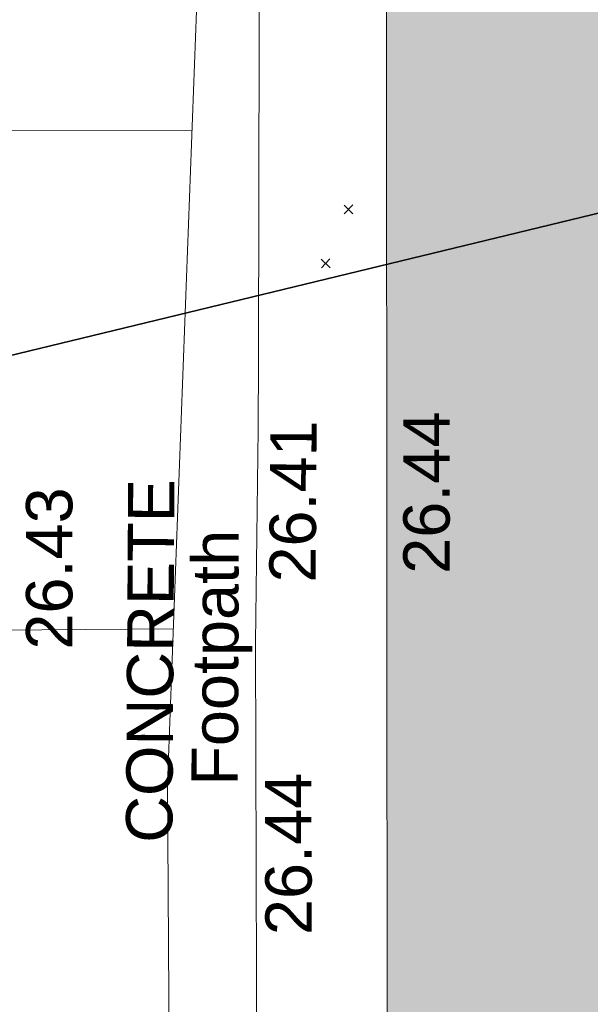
# Model space of a CAD drawing. Header units: millimetres. Extents: x -287732 to 520720, y -103372 to 287754.
# Tile 230 of 256: x 1000 to 5617, y 33098 to 41053. Entities that reach past the tile are written whole.
import ezdxf

# ---------------------------------------------------------------- set-up
doc = ezdxf.new("R2010")
doc.units = ezdxf.units.MM
doc.linetypes.add('IMPORT-HIDDEN2 _3_', pattern=[4762.5, 3175, -1587.5])
doc.linetypes.add('IMPORT-UG_ELEC_STREET LIGHTING_QLB2 _2_', pattern=[2700, 1500, -300.0000000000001, 0, -250, 150, -300.0000000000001, 0, -200])
for name, color, linetype, lineweight, true_color in [('00_UAV_BUILDING_OUTLINE', 5, 'Continuous', 9, 0x0000ff), ('00_UAV_FOOTPATH', 7, 'Continuous', 9, 0xa50000), ('12333-PUM-2D-U-0001-C01 - Rev2_REVIT IMPORT_dwg', 7, 'Continuous', 9, 0x767676), ('A_RHA_Line', 7, 'Continuous', 9, 0x00a600), ('PUM-CHAMBER EXTENTS', 6, 'IMPORT-HIDDEN2 _3_', 9, 0xff00ff), ('PUM-GPR-REBAR', 30, 'Continuous', 9, 0xff7f00)]:
    doc.layers.add(name, color=color, linetype=linetype, lineweight=lineweight, true_color=true_color)
for name, color, linetype, lineweight in [('00_UAV_SURVEY_TEXT', 7, 'Continuous', 9), ('A_RHA_Detail', 7, 'Continuous', 9), ('A_RHA_Text', 7, 'Continuous', 9), ('GEN-TEXT', 7, 'Continuous', 9)]:
    doc.layers.add(name, color=color, linetype=linetype, lineweight=lineweight)
doc.styles.add('Swis721 Lt BT_2', font='swissl.ttf', dxfattribs={"height": 375})

# ---------------------------------------------------------------- blocks, each defined once
blk = doc.blocks.new('12333-PUM-2D-U-0001-C01 - Rev2_REVIT IMPORT_dwg_MGS62954_T2_Galway_ITM_3d_Rev1-2077680-Site Location Plan Proposed')
at = {"layer": '00_UAV_FOOTPATH', "color": 254, "true_color": 0xcccccc, "flags": 128}
blk.add_lwpolyline([(533912743.0821864, 725601474.3582332), (533909811.0821863, 725601532.3582335), (533907744.9682671, 725601567.8430152), (533905677.0821864, 725601603.3582332), (533905647.3213692, 725598671.9177301), (533905637.0821863, 725597663.3582331), (533905559.9370086, 725593672.8485802), (533905549.0821863, 725593111.3582331), (533905496.0821863, 725591387.3582332), (533905455.9191456, 725588674.2305524), (533905381.9111588, 725583674.7804447), (533905373.0821864, 725583078.3582332), (533905292.5981604, 725578675.5991973), (533905268.2809445, 725577345.3620304), (533905213.6296643, 725573676.2337424), (533905152.102079, 725569545.450305)], dxfattribs=at)
at = {"layer": '00_UAV_BUILDING_OUTLINE', "color": 251, "true_color": 0x666666, "insert": (533906701.4245785, 725591921.5095732), "char_height": 375, "width": 1495.902363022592, "attachment_point": 1, "rotation": 89.03400229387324, "line_spacing_factor": 1.005061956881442, "style": 'Swis721 Lt BT_2'}
blk.add_mtext('26.44', dxfattribs=at)
at = {"layer": '00_UAV_FOOTPATH', "color": 251, "true_color": 0x666666, "char_height": 375, "attachment_point": 1, "line_spacing_factor": 1.005061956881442, "style": 'Swis721 Lt BT_2'}
for s, insert, width, rotation in [('26.41', (533905615.6325108, 725591871.0373119), 1495.902363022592, 88.60607540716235), ('26.43', (533903638.9398916, 725591362.4507294), 1495.902363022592, 88.99621133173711), ('Footpath', (533904957.6053433, 725590240.3465338), 2436.183848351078, 88.78037561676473), ('26.44', (533905535.0086802, 725589021.8970673), 1495.902363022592, 89.15189960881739)]:
    blk.add_mtext(s, dxfattribs=dict(at, insert=insert, width=width, rotation=rotation))
at = {"layer": '00_UAV_SURVEY_TEXT', "color": 251, "true_color": 0x666666, "insert": (533904419.6176868, 725589788.8951387), "char_height": 375, "width": 3286.236302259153, "attachment_point": 1, "rotation": 88.6432042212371, "line_spacing_factor": 1.005061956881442, "style": 'Swis721 Lt BT_2'}
blk.add_mtext('CONCRETE', dxfattribs=at)
blk = doc.blocks.new('12333-PUM-2D-U-0001-C01 - Rev2_REVIT IMPORT_dwg-1620468-Site Location Plan Proposed')
at = {"layer": 'PUM-CHAMBER EXTENTS', "true_color": 0xffd4aa}
h = blk.add_hatch(dxfattribs=at)
h.set_pattern_fill('FP_15', color=41, style=0, pattern_type=2)
h.set_pattern_definition([(0, (-533641079.65, -725615854.3560001), (0, 4000), []), (90, (-533641079.65, -725615854.3560001), (-8000, 4.898587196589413e-13), [])])
h.paths.add_polyline_path([(260865.3501528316, -44518.35617865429), (263506.350152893, -41517.35617860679), (263685.3501528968, -25598.35617861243), (264300.3501528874, -14402.35617861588), (262073.3934038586, -13951.56663411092), (262068.9501528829, -14155.95617870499), (260506.850152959, -14155.95617869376), (260515.9208416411, -13636.29677213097), (258772.3501528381, -13283.3561786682), (258670.4501975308, -17982.77958357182), (258705.6273013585, -17930.13332725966), (258914.1292635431, -17799.69233468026), (259118.8501528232, -17758.97081790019), (259354.4823357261, -17811.47103625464), (259532.0730042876, -17930.13332725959), (259662.5139968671, -18138.6352894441), (259703.2355136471, -18343.35617872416), (259646.3031607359, -18585.62151974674), (259532.0730042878, -18756.57903018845), (259342.4847485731, -18883.25785263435), (259118.850152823, -18927.74153954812), (258883.2179699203, -18875.24132119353), (258705.6273013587, -18756.57903018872), (258655.3045717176, -18681.26574300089), (258128.350152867, -42983.35617862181), (259933.4445662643, -43995.71274590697)])
h.paths.add_polyline_path([(258258.9501529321, -38844.75617862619), (258266.9306086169, -38387.5561786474), (258563.7501528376, -38387.55617866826), (258555.7696971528, -38844.75617864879)])
h.paths.add_polyline_path([(261852.3501529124, -20608.62106352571), (261633.0967024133, -20559.77012183), (261467.850315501, -20449.3560161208), (261346.4762427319, -20255.34697165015), (261308.5852680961, -20064.85617870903), (261361.5602678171, -19839.43063920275), (261467.850315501, -19680.35634129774), (261661.8593599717, -19558.98226852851), (261852.3501529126, -19521.09129389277), (262071.6036034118, -19569.94223558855), (262236.8499903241, -19680.35634129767), (262358.2240630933, -19874.36538576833), (262396.115037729, -20064.85617870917), (262343.1400380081, -20290.28171821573), (262236.8499903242, -20449.3560161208), (262060.4399654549, -20567.22942623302), (262026.8654006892, -20573.90782240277)])
at = {"layer": 'GEN-TEXT', "color": 253, "true_color": 0xaaaaaa}
for p, q in [((265193.9948138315, -21016.71151770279), (265264.7054919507, -20946.00083958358)), ((265264.7054919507, -21016.71151770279), (265193.9948138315, -20946.00083958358)), ((265001.9948137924, -21449.71151778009), (265072.7054919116, -21379.00083966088)), ((265072.7054919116, -21449.71151778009), (265001.9948137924, -21379.00083966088))]:
    blk.add_line(p, q, dxfattribs=at)
at = {"layer": 'PUM-GPR-REBAR', "color": 41, "true_color": 0xffd4aa, "flags": 128}
blk.add_lwpolyline([(262073.3934038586, -13951.56663411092), (264300.3501528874, -14402.35617861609), (263685.3501528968, -25598.35617861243), (263506.350152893, -41517.35617860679), (260865.3501528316, -44518.35617865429)], dxfattribs=at)
blk.add_blockref('12333-PUM-2D-U-0001-C01 - Rev2_REVIT IMPORT_dwg_MGS62954_T2_Galway_ITM_3d_Rev1-2077680-Site Location Plan Proposed', (-533641079.6498471, -725615854.3561786))

msp = doc.modelspace()

# ---------------------------------------------------------------- hatches: boundary and pattern name
at = {"layer": 'A_RHA_Detail', "true_color": 0xc0c0c0}
h = msp.add_hatch(color=9, dxfattribs=at)
h.paths.add_polyline_path([(-80880.60083809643, -68502.79057078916), (-80400.865924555, -68483.41509113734), (-80400.865924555, -62984.64684185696), (-24474.85765177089, -63009.32043784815), (-24456.14471271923, -50840.30023858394), (-36622.55041039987, -50831.65104353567), (-36622.55041039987, -44228.57792613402), (-50959.0526582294, -44218.38599194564), (-50959.0526582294, -42573.78171514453), (-54563.9325804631, -42571.21897729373), (-54565.69773352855, -45054.17447474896), (-92408.82109321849, -45027.27149621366), (-92411.78875845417, -49201.74309222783), (-100061.9988811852, -49201.74309222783), (-100052.2214449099, -64852.82557838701), (-86120.90825229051, -64852.82557838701), (-86092.1662649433, -62957.90041523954), (-84861.10047608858, -62957.90041523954), (-84854.79052929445, -68240.109737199), (-80870.60226892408, -68240.10973722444)])
h.paths.add_polyline_path([(-137238.9269902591, -68461.9384092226), (-132719.7426408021, -68433.0633692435), (-132847.0731201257, -62850.04282283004), (-130454.6837966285, -62916.63108078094), (-130498.2830220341, -61355.85393642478), (-117581.136331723, -61423.42893438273), (-117492.3908565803, -49183.91309190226), (-125136.5200282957, -49178.47881952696), (-125133.572703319, -45032.61887136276), (-163007.1824077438, -45005.6942194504), (-163007.1824076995, -44090.2963411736), (-163123.8521269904, -44090.21339942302), (-163122.6389897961, -42383.75184302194), (-166563.8543419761, -42383.75184298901), (-166565.034908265, -44044.39824208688), (-193158.4656786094, -44025.49275805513), (-193195.152889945, -62863.65652504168), (-137269.7106414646, -62916.63108078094), (-137254.3708868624, -65679.90523788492)])
h.paths.add_polyline_path([(120310.9497607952, -32334.28230164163), (120312.4652266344, -31610.73011961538), (133451.2244789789, -31638.24899384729), (133469.2230092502, -19717.98315780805), (121295.7536929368, -19692.48606430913), (121319.8434528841, -8190.941560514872), (112277.0825930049, -8172.001674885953), (112263.1770823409, -14811.1234547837), (78285.85310969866, -14739.95861438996), (78292.82277619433, -8167.077575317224), (75241.99098605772, -8160.673431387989), (69355.76844233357, -8152.931592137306), (69353.6659720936, -9156.74635762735), (68372.60878945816, -9154.691552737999), (68372.60878945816, -13705.52853215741), (69333.7233474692, -13707.54156770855), (69325.07112547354, -16249.53369228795), (66623.4489111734, -16249.53369228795), (66619.79243935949, -17995.29925530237), (65989.07757494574, -17995.2992552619), (65985.44262772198, -19730.78799483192), (57152.23993377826, -19712.28702421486), (57127.42535098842, -31559.89463417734), (70277.87165424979, -31587.43801817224), (70277.87165431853, -32271.7414715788), (78263.96947909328, -32285.12944888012), (78266.62661740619, -31019.79372153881), (112335.8856506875, -31091.15111860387), (112335.8856506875, -32317.57330553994), (119781.4233959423, -32333.17321913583)])
h.paths.add_polyline_path([(7503.717409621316, -1791.439263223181), (15482.43097392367, -674.0213231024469), (15484.0826588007, 148.1327206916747), (56188.28042539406, 205.5276654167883), (56155.84326007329, 14338.3166313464), (18016.62665935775, 14236.48149539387), (17967.9025208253, 34313.18372071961), (21727.10644863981, 34324.0692624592), (21708.90974962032, 40608.10218321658), (18009.66447159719, 40608.10218321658), (17995.54603706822, 45483.75063442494), (9770.084204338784, 45420.6329473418), (3966.213879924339, 45446.76585222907), (3984.771235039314, 14176.56786832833), (1023.062455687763, 14176.56786837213), (-276.5134647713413, 14190.52623461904), (-231.6790044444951, 5968.135265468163), (-226.4491536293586, 193.7444677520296), (553.0869992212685, 183.4716499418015), (7477.609307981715, 143.2867586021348), (7488.638446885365, -674.0213231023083)])
h.paths.add_polyline_path([(77755.59663317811, 53.47451145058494), (77729.51881611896, 1699.844979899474), (94464.47132486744, 1659.976083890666), (94606.37913471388, 17991.390236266), (88810.4190114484, 18015.03260816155), (88799.89418497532, 14436.74271609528), (69413.88950349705, 14457.8773889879), (69377.35724448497, 99.62816357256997), (75241.99098605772, 67.32134432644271)])
h.paths.add_polyline_path([(61252.12079701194, 46453.95617366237), (105774.7348988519, 46472.68783506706), (105768.2642198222, 61852.61234306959), (92285.13876309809, 61852.61234306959), (92308.59670399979, 65784.30757140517), (96107.4668000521, 65767.60445243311), (96059.68081117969, 75209.20847378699), (101084.8427276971, 75071.88872764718), (104988.0046543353, 74765.36560406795), (108403.6894220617, 74363.8408943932), (112009.2703903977, 73787.25420861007), (115645.3524815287, 73049.69667206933), (116890.8108051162, 72761.69136252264), (120208.9929833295, 71893.18353872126), (120865.241739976, 71703.68484519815), (124135.6329506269, 70669.67317906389), (127435.6253142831, 69480.50055823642), (127820.4368670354, 69394.93141813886), (128274.3081769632, 69331.69585753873), (128731.8791144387, 69306.66104516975), (129189.9401488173, 69320.00258290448), (129645.2782985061, 69371.62688826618), (130094.6997111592, 69461.17185603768), (130535.0520071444, 69588.00939074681), (130963.246434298, 69751.24981927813), (131376.2795165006, 69949.74812590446), (131771.2541232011, 70182.11198903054), (132162.5575600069, 70460.5404660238), (132496.0921583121, 70741.69081113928), (132820.871367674, 71064.98072578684), (133117.4593294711, 71414.31364272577), (133383.77568926, 71787.23923950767), (133616.5473239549, 72178.5372844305), (133817.1647262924, 72590.54524898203), (133982.6025969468, 73017.89547513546), (134111.7005086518, 73457.59040801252), (134203.5529320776, 73906.54590458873), (134257.5155883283, 74361.61286216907), (134272.5462649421, 74819.5993153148), (134250.5259875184, 75277.29281745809), (134189.6227572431, 75731.48297747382), (134090.9274700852, 76178.98397757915), (133955.1324028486, 76616.65691993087), (133783.1900598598, 77041.43184345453), (133576.3064937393, 77450.32925647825), (133335.932843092, 77840.48103920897), (133063.7551572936, 78209.15055532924), (132761.6825665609, 78553.75185442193), (132431.8338935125, 78871.8678050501), (132076.5227905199, 79161.26705197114), (131698.2415080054, 79419.91966861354), (131299.6434187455, 79646.01139197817), (131093.5942456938, 79746.34209763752), (132146.0467355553, 83110.22226145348), (122787.7632953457, 86282.54285518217), (121604.3555412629, 82800.3591886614), (117095.9864227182, 83870.84033785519), (116841.9598400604, 83526.35449572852), (116120.5435466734, 91221.93611972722), (110237.7341284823, 91274.27491021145), (110194.3680786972, 90435.39030214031), (104988.0046543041, 90486.49901390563), (104973.2761846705, 94309.82427956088), (103746.1314668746, 94309.8242795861), (103839.9937121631, 122852.1474271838), (96365.09202306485, 122931.9599470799), (96350.3400238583, 123952.4168585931), (104555.5505249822, 123902.1925226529), (104607.3234458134, 120248.5396156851), (125502.5015002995, 120134.1933400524), (125662.0200253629, 137657.3796882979), (114479.5865733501, 137699.2256881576), (114382.306264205, 129149.9458158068), (104644.159003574, 129187.9975073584), (104577.9931702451, 126217.3903144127), (101184.4926406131, 126159.1566967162), (101264.6166812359, 135959.2655565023), (89967.23178808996, 135988.8856164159), (89927.63362986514, 125823.6463181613), (93630.53562302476, 125840.7948842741), (93580.65688892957, 122931.9599470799), (88697.38835376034, 122904.7310126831), (88679.3898954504, 95739.09143775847), (86378.25848996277, 95739.09143775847), (86378.18187189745, 96178.1008337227), (83279.50743284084, 96200.92083327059), (83273.62493422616, 95735.74732133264), (70169.67509619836, 95733.22421950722), (70166.26842742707, 96272.07409347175), (66674.99731294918, 96257.14073655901), (66654.74538556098, 95755.71092136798), (65784.77231079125, 95755.71092136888), (65887.65094984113, 117470.630565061), (53473.3427162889, 117487.9046429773), (53434.44066309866, 98570.46349063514), (40649.41626916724, 98570.46349063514), (40610.16711559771, 94406.01479078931), (38853.82372868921, 94410.36303440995), (38848.65589191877, 89463.65332729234), (40612.46601912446, 89518.45976927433), (40665.38257362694, 86257.73741128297), (38372.19584460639, 86305.72309285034), (38369.79374539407, 76901.0507917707), (50937.9512507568, 76944.40198294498), (50922.88567286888, 74598.78180889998), (56484.9061132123, 74588.85093771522), (56484.9061132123, 75194.85181995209), (92465.4037153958, 75233.0258166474), (92645.92783662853, 71766.64845094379), (89810.55521366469, 69362.83965827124), (85313.16173974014, 69360.94750420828), (85313.16173974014, 66907.4050808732), (75210.14498263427, 66903.15451589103), (75210.14498263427, 63815.70944550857), (70819.40014309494, 63815.70999200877), (70819.21601505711, 64253.35708059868), (69456.83415683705, 64253.35708059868), (69455.7195737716, 66901.99623166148), (61303.32856759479, 66898.5668068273), (61304.56054988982, 63970.32021231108), (70500.41048208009, 63970.32021219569), (70500.4088543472, 61852.59006207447), (61245.6438848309, 61848.69637488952), (61252.03558504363, 46656.49344428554)])
h.paths.add_polyline_path([(-17153.16561239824, 48569.32684293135), (-17153.16561224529, 60770.38083685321), (-29362.88357759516, 60774.70428694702), (-29362.88357759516, 67399.20394580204), (-43507.24466814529, 67405.01911303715), (-43488.5313307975, 69093.07334175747), (-45766.41866231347, 69109.32868388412), (-45794.3462003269, 67405.01911303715), (-47272.11273194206, 67404.2124544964), (-47272.44887633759, 66454.91798908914), (-86004.56386332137, 66468.63299519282), (-86006.66970787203, 60521.58362721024), (-92662.87722510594, 60521.58362721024), (-92665.2138765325, 50184.35611932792), (-79752.0168396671, 50179.78309939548), (-79752.016597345, 48591.4932381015), (-17157.7163123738, 48569.32845417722)])
h.paths.add_polyline_path([(-201056.4185878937, 48628.75479108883), (-138377.9751621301, 48634.64535779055), (-138377.9751621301, 50133.28201003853), (-125467.710581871, 50134.49626164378), (-125468.6909603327, 60566.1903686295), (-132186.8595614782, 60565.86652591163), (-132187.4203588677, 66533.0197876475), (-170643.3098734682, 66805.61809689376), (-170643.3098732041, 67738.78475848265), (-200340.0100486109, 67488.93693764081), (-200348.7171487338, 60827.78025104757), (-201057.5650552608, 60827.71357558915), (-201056.6510294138, 51102.04313372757)])
h.paths.add_polyline_path([(-240051.5126725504, 54769.19491160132), (-239444.490259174, 54811.10754483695), (-239186.5396223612, 54841.92927608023), (-238764.8191577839, 54940.98166103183), (-238382.4735933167, 55122.46891388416), (-237990.3402229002, 55354.87497234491), (-237269.2031023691, 55936.21515020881), (-237032.4836384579, 56225.56611516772), (-236793.0039602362, 56569.31473944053), (-236554.5880578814, 57004.26389721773), (-236432.7219585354, 57267.46508908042), (-236300.081527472, 57753.26238983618), (-236250.7285154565, 58017.17885684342), (-236235.6490609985, 58516.21786804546), (-236233.2538429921, 58987.85640053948), (-236213.7029795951, 59823.48083769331), (-236363.8287855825, 59820.86038205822), (-236634.0279869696, 60698.06075827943), (-236391.9547756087, 61432.19726339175), (-236225.4740089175, 61435.10319600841), (-236201.6036569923, 62637.68779596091), (-232563.5271750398, 62639.28734435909), (-232563.5271750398, 63049.03842404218), (-232732.1945866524, 63049.15302218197), (-232860.1521277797, 63457.95890274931), (-232731.606808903, 63914.24862697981), (-232560.8209656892, 63914.24862697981), (-232515.1276847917, 70598.00033009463), (-240628.6947849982, 70598.85496273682), (-240629.7923196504, 72350.98321577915), (-246412.6011212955, 72347.36085933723), (-246412.6011212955, 70616.45923936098), (-254449.5805725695, 70618.60952619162), (-254454.637144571, 70754.06491720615), (-254469.7140363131, 73191.66276250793), (-263883.2532625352, 73267.83063688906), (-263902.4181505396, 68260.74348553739), (-263714.8217520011, 68259.82096572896), (-263552.9672900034, 67819.65434396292), (-263719.0883117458, 67392.2068408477), (-263913.6298699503, 67392.20684284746), (-263956.7001913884, 58633.76423459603), (-260181.1963171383, 58611.22607638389), (-260192.3146983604, 56354.25111579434), (-257184.684388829, 56339.46086021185), (-257213.4419957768, 57092.93866021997), (-257338.5163846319, 57093.27331223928), (-257471.0109294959, 57531.74572308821), (-257338.5163845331, 58062.22513696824), (-257203.4956297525, 58064.06881289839), (-257173.5751889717, 58598.54056692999), (-256478.2273617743, 58575.27357994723), (-256478.2273617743, 58788.51859473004), (-256013.0091299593, 58911.92701534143), (-255397.0786664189, 58780.99767617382), (-255397.0786664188, 58595.982422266), (-243809.885361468, 58585.92793201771), (-243805.3570672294, 58352.04527760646), (-243740.939469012, 57884.52572680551), (-243619.0830608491, 57421.84877545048), (-243424.3877545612, 56943.65915412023), (-243247.1437899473, 56608.24157713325), (-243003.0710579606, 56249.99021479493), (-242732.2093200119, 55932.75703082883), (-242371.7230178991, 55603.12658811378), (-242141.255125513, 55424.88676767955), (-241804.9643037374, 55216.88439822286), (-241529.4640827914, 55077.02869055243), (-241100.6275144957, 54917.18295003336), (-240836.2134980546, 54840.82833176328), (-240453.4486195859, 54788.60784130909), (-240218.9578693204, 54777.28227442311)])
h.paths.add_polyline_path([(40276.69022552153, 59895.36417752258), (40328.62676029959, 69196.9439153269), (36588.99968785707, 69217.8245910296), (36619.46637569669, 74674.25962428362), (32264.36460078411, 74687.02318924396), (32233.48293867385, 69156.26826306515), (11916.69390495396, 69269.70959686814), (11966.66200111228, 78218.75165974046), (29087.509017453, 78123.15526808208), (29143.44567205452, 88141.1370047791), (15719.348796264, 88216.09212953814), (15732.60379610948, 90589.9978889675), (4594.294101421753, 90652.19003489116), (4525.129359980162, 78265.12250449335), (10096.76365553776, 78234.01258731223), (10077.43887221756, 74773.03821910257), (4547.641142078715, 74803.91453678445), (4465.579974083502, 60107.1600234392), (19125.89094760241, 60025.30234268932), (19139.86249374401, 62527.53804644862), (31738.59196305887, 62457.19146404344), (31724.55430858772, 59943.11609815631), (38369.79364225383, 59906.01157293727)])
h.paths.add_polyline_path([(-246083.0241259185, 72334.29150213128), (-246083.0594797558, 72334.30275087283), (-246208.2905500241, 72334.29150213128)])
h.paths.add_polyline_path([(-114575.3004830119, 112178.0758695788), (-114575.3246435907, 112178.0758695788), (-114707.2752166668, 115801.5811617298)])
h.paths.add_polyline_path([(-154699.9178765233, 101760.4080976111), (-114382.050333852, 101776.0542914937), (-114382.050333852, 106926.9360164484), (-113755.641395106, 106927.1792101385), (-113757.5507412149, 111847.2721531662), (-114431.6837526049, 111847.2721531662), (-114431.8097758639, 112178.0758695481), (-114575.3004830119, 112178.0758695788), (-114578.9984943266, 121707.2390833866), (-123056.9849702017, 121707.2390833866), (-123068.8201032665, 156452.7036899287), (-119381.2340625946, 156454.1348067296), (-119381.2340625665, 160165.8597952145), (-115501.031452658, 160167.3662801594), (-115503.3750945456, 166206.5793118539), (-132411.7987151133, 166599.6604729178), (-132411.8243278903, 166665.6603411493), (-135275.0124468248, 166664.5490317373), (-135275.0124468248, 166628.1883101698), (-135911.3205076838, 166628.1944502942), (-135911.3479256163, 166352.1604668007), (-152521.1633846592, 166345.7146753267), (-152518.3680955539, 159142.6836790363), (-150699.3133726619, 159117.9265656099), (-150758.5477087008, 122560.691203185), (-151059.2005266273, 122560.691203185), (-151061.0981347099, 121302.4374932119), (-154138.3148337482, 121372.6012653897), (-154138.3148337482, 121865.1834517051), (-154704.3888425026, 121867.2611370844), (-154688.5451973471, 119352.3937021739), (-154745.5933227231, 119352.3715636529), (-154745.5763474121, 118722.1532660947), (-160794.1544526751, 118748.7442832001), (-160794.1544526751, 119410.5425977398), (-163852.1622693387, 119422.408321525), (-163855.0715294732, 118762.2003111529), (-167568.6765459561, 118778.5256058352), (-166634.6619849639, 124395.1277019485), (-166930.050559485, 124500.0918161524), (-167568.6765459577, 124707.6250903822), (-168028.2173235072, 124841.3808647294), (-168630.5006276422, 124991.3056740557), (-169238.2056069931, 125117.4693074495), (-169850.3952285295, 125219.6772876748), (-170466.1255403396, 125297.7720169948), (-171089.11025998, 125351.8553033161), (-171704.4065937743, 125381.1774255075), (-172325.0479971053, 125386.3595015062), (-172782.2248668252, 125374.5832362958), (-173401.7764235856, 125337.4554476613), (-174109.844898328, 125263.4341236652), (-174634.1213722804, 125190.4100126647), (-175245.0145766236, 125080.719099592), (-176047.1958093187, 124895.7675260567), (-176665.4852587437, 124724.7228134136), (-177045.3001228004, 124609.1129151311), (-177631.5127792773, 124405.2077276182), (-176665.4852586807, 118818.5158794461), (-177558.9402083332, 118822.4435768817), (-177662.2853368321, 125263.4341236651), (-176365.3912351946, 126542.9270807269), (-159462.2970490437, 126319.910391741), (-157057.7396790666, 128609.0850976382), (-157060.6673204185, 136153.1661957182), (-158638.8016610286, 137740.2441626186), (-159352.3735831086, 137740.2441626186), (-161634.4140634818, 140201.1078539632), (-168727.9404945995, 140256.8191146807), (-171035.0401161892, 137942.8847305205), (-174184.1459014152, 137942.8847305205), (-176460.1167434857, 140292.2858551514), (-177341.6856934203, 140292.2858551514), (-177341.7113613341, 140358.4281613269), (-183428.5803825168, 140356.0660244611), (-185921.6385985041, 137917.4639994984), (-185921.6385985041, 131757.3091155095), (-186906.8767412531, 131756.9267733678), (-187725.3914540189, 130809.9989183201), (-187724.058890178, 127376.1828148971), (-186481.0281350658, 126304.5577463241), (-186479.4846754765, 122327.2959175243), (-185176.2828158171, 121059.4673825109), (-180304.1129154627, 121059.4673824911), (-180304.1136492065, 118802.0484409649), (-193555.3706955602, 118802.0484409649), (-193555.368699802, 133117.8341649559), (-192593.6442938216, 133118.2073819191), (-192593.6442938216, 134200.8158367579), (-192224.6284783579, 134200.9592041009), (-192225.5653014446, 136615.0101267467), (-192595.0012460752, 136615.0101267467), (-192595.4357332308, 137734.4745165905), (-193589.2709668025, 137734.4746851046), (-193589.2685988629, 147474.570583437), (-193163.2062206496, 147492.8644732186), (-192765.7252967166, 147531.087133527), (-192359.9383250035, 147589.5931622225), (-192199.8207947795, 147616.5827294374), (-191882.7548926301, 147682.9245600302), (-191568.5380070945, 147761.6632019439), (-191257.654638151, 147852.677242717), (-190828.6072909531, 148002.2045655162), (-190647.7999969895, 148070.9514233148), (-190349.7690789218, 148197.8750094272), (-190056.9509284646, 148336.4013817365), (-189769.797051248, 148486.3169427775), (-189405.3590254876, 148698.0567944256), (-189132.906026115, 148873.2749095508), (-188867.542109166, 149059.0543929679), (-188609.6764469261, 149255.1087866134), (-188354.9814055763, 149465.3525772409), (-188079.6339208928, 149713.879248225), (-187884.9836199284, 149901.8220103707), (-187545.928247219, 150265.8040604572), (-187446.29984479, 150378.3960832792), (-187241.3270201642, 150629.2310214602), (-187046.3599558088, 150887.9197697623), (-186861.6992771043, 151154.0634500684), (-186546.1373636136, 151669.829875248), (-186524.4196769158, 151707.0632450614), (-163675.2898318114, 151669.829875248), (-163687.5843045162, 148134.07679455), (-157303.6541541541, 148136.492106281), (-157303.6541541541, 155759.91501608), (-157557.4317586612, 155765.0384228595), (-157555.9168973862, 166678.0466575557), (-187009.2021991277, 166699.7464767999), (-187013.0952111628, 162054.4009359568), (-188707.17754695, 162044.5925187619), (-188705.9961892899, 155021.5333641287), (-188737.9999316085, 154650.5326604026), (-188799.0133969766, 154283.1866125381), (-188857.2045401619, 154035.4341107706), (-188966.1106131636, 153679.3368924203), (-189102.6200311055, 153332.8820747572), (-189265.8911675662, 152998.2056672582), (-189454.9174011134, 152677.371060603), (-189645.2484685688, 152421.3220123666), (-189916.9563410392, 152104.2450531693), (-190212.7041973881, 151809.4634871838), (-190530.6686598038, 151538.7947471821), (-190868.8893671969, 151293.9075915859), (-191225.281078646, 151076.3118324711), (-191597.6465194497, 150887.3490191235), (-192092.8415776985, 150682.5621956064), (-192519.2468154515, 150561.8451365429), (-192903.8930791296, 150482.240889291), (-193187.215491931, 150440.8868273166), (-193594.1866364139, 150407.1257787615), (-193594.5952989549, 151459.9895227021), (-205369.2399268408, 151455.4201247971), (-205354.4523517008, 113350.0822379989), (-207187.1580384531, 113349.3710182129), (-207184.3024929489, 105991.0636522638), (-205312.8748221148, 105991.1901500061), (-205311.2362476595, 101769.6553082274), (-175488.6451201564, 101781.2285901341), (-175488.6451201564, 110889.6985621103), (-154703.4627663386, 110897.5679794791), (-154700.2792295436, 102691.5597281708)])
h.paths.add_polyline_path([(193735.9435693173, 113047.8274774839), (208865.0938716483, 114991.0266430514), (208976.1154123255, 114126.6471160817), (216447.8967332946, 115086.3281915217), (216038.7305308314, 118271.9702413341), (232648.5073383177, 120405.3421626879), (233425.993615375, 114352.0734369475), (240632.2017567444, 115277.6440988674), (239854.8412683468, 121329.9334727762), (256406.8682407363, 123455.8879629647), (257091.7572256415, 118089.1198988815), (264572.2871227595, 119040.8180953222), (261877.8350555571, 138524.7609215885), (259178.7147038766, 138221.6086035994), (259197.3483655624, 137439.0084132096), (254686.1480587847, 136897.0007612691), (255412.6810205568, 131314.8303176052), (240852.7447969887, 129522.4514056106), (239771.0426543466, 137918.8519126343), (240649.5822431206, 138010.1984551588), (240062.3063116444, 142776.6750342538), (239165.7694642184, 142685.0143484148), (237630.9646614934, 151018.3171732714), (266172.8791088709, 154560.7889781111), (271297.1876944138, 142612.4006970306), (276531.7397502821, 144861.098714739), (274941.5029779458, 148527.9037281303), (302074.5307653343, 160134.9084326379), (300215.9323773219, 164320.1841173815), (301528.1613272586, 164907.0997989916), (300405.1237791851, 167477.8916353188), (299016.6944531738, 166945.7181824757), (295626.7488506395, 174518.754428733), (294333.0289184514, 177537.1551681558), (287288.8475947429, 174518.754428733), (289427.6893504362, 169661.0163463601), (272956.7816584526, 162557.1203578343), (271943.2187787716, 164897.4305293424), (267016.3118217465, 162764.0369715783), (268502.3094164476, 159357.0430143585), (265200.4029574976, 157946.4096681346), (226856.416695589, 153146.7821792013), (227510.3041274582, 148852.0205334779), (228280.9873165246, 141179.0007483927), (227302.3544112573, 141050.281300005), (227895.3788235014, 136433.1758633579), (228748.5501749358, 136523.8855003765), (229602.3077302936, 128023.7667641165), (217691.2359889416, 126493.8999679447), (217642.3600127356, 126874.433267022), (215138.5007311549, 126552.8357430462), (215194.9980427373, 126112.965074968), (215015.6132226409, 126089.924757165), (214840.9672575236, 127449.66446064), (192258.7012018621, 124549.1816390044), (193486.3576426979, 114991.0266430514)])
h.paths.add_polyline_path([(-78076.24187439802, 117605.5188722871), (-78076.23951902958, 117610.0871211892), (-78070.318122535, 129485.7330792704), (-74723.15926543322, 129478.385255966), (-74723.15926543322, 125435.7860624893), (-48015.64546086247, 125380.0246061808), (-47996.55031653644, 135872.5822179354), (-61198.15919578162, 135901.5630078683), (-74714.72264144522, 135923.5088764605), (-74723.6287602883, 131865.2975510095), (-78070.318122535, 131872.642169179), (-78062.97909487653, 149549.7689430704), (-58292.26570492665, 149541.5607197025), (-58292.26570491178, 148946.2407608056), (-37707.70924046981, 148937.6946533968), (-37703.30827430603, 159740.0672041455), (-44148.26955755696, 159742.7429641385), (-44148.26955755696, 162961.3319174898), (-49829.95437583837, 162961.3319174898), (-49830.92144130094, 160632.0129326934), (-78494.09026625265, 160643.9130440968), (-78494.09026625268, 161615.1537738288), (-78739.225852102, 161615.2555472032), (-78691.7919454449, 168187.9195488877), (-90844.57645036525, 168126.8149079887), (-90962.52567694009, 152686.7636277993), (-89064.97866809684, 152685.9758215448), (-89079.54115380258, 117610.0871211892), (-78374.80218507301, 117605.6428258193)])
h.paths.add_polyline_path([(69254.82576126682, 129235.9722870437), (69259.97086178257, 136167.789247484), (86068.0992678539, 136131.0235193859), (86008.66431381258, 164703.3084147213), (58789.63167882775, 164723.511581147), (58789.63167882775, 170119.2062865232), (54460.1632489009, 170122.4198087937), (54457.21717773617, 166153.279245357), (47042.2151650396, 166158.7829869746), (47041.10931533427, 164668.9097040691), (39173.27935198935, 164674.7495545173), (39172.83712618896, 164078.9539098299), (17014.87910992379, 164095.4005254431), (17002.38841206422, 147267.1142245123), (12659.63471563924, 147267.1142245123), (12653.60087534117, 139137.9291796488), (17031.41608901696, 139134.6797717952), (17024.5879174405, 129935.3194463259), (39191.34773726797, 129918.8662983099), (39191.34773726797, 129258.2867272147), (69014.0340609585, 129236.1510132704)])
h.paths.add_polyline_path([(39265.62356917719, 139467.8223435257), (33050.91021530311, 139484.1586867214), (33087.56357182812, 153427.9220784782), (39277.60130889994, 153411.6505991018), (39277.60130890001, 152830.3127277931), (43058.29603858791, 152820.3745823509), (43024.83899408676, 140092.5601633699), (39267.2657899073, 140092.5601633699)])
h.paths.add_polyline_path([(1979.548949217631, 189123.2414339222), (18699.10403225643, 189180.0465563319), (18678.46874730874, 195253.6675675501), (24349.02704561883, 195272.9334348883), (24334.96888372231, 199550.7690688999), (28829.78348974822, 199566.0403168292), (28798.3577216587, 208815.6446464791), (24334.949615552, 208806.151404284), (24333.90624841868, 209113.2475694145), (16811.59093053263, 209087.6903002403), (16806.58456499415, 208843.5909093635), (6772.293057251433, 208809.4991440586), (6797.166076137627, 201488.5780549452), (-8471.058649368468, 201436.7038490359), (-8471.058649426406, 200429.0172028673), (-11856.09020770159, 200417.5164702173), (-11823.72827009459, 190892.3684138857), (-7614.729360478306, 190906.6685966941), (-7614.729360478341, 190170.8290169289), (-4608.619189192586, 190169.2993656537), (-4608.238782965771, 190916.8832264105), (1973.379031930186, 190939.2444180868), (1977.122761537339, 189837.3456693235)])
h.paths.add_polyline_path([(-20506.22133143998, 190640.0286460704), (-20122.28942212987, 206347.1214480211), (-41550.34215551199, 207015.2557957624), (-41462.26177903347, 210449.6195896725), (-31391.41053372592, 210152.0276719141), (-31078.64493155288, 223862.5743669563), (-44305.08575743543, 224230.7972280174), (-44490.79956591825, 211865.5542346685), (-47510.12209648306, 211942.9901385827), (-47722.57925071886, 203659.0205614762), (-47076.06680548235, 203635.3001465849), (-47175.4684425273, 199531.9403872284), (-46801.21126120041, 199520.4703269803), (-46873.68175963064, 195478.5899481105), (-44600.40472248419, 195425.2559779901), (-44685.88459507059, 192243.2795180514), (-38073.99929115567, 192135.6564362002), (-38104.39995468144, 191126.972250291), (-21537.79264466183, 190668.5723412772)])
h.paths.add_polyline_path([(16801.02360973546, 195961.500137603), (9656.615133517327, 196015.1086063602), (9643.838150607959, 199513.9922857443), (11631.77992468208, 199485.8321209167), (11631.7920940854, 203322.2460456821), (16806.58456511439, 203391.4855728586), (16801.0407710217, 195984.4293109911)])
h.paths.add_polyline_path([(122084.9264926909, 200536.2570557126), (122088.1805162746, 206386.1947929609), (125211.1061638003, 206386.1947929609), (125211.1162733, 206645.8932837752), (126202.7098976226, 206645.8932838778), (126203.0204769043, 207041.0477229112), (130401.4034741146, 206979.0758390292), (130444.2691124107, 209883.280297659), (126202.8383603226, 209945.8832030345), (126203.0204769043, 214624.1281189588), (127364.791950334, 214624.1281190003), (127365.2106673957, 225380.2058567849), (126159.8599207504, 225380.2527798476), (126207.4133336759, 241475.3410923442), (119482.5411291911, 241495.8747898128), (119479.2041949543, 246182.0096278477), (109943.9121324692, 246175.2196735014), (109953.2702601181, 233033.381429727), (115000.5285021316, 233033.3814296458), (114999.579292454, 208653.4991933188), (112026.3032630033, 208653.4991933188), (112024.3519988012, 200538.6761891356), (122024.6079402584, 200536.2715596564)])
h.paths.add_polyline_path([(30087.05071580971, 200986.75440713), (38030.67179071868, 201028.6865660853), (38030.67179071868, 202922.9731660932), (38109.89531492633, 202923.3913649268), (38067.25569096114, 208827.6066631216), (38013.35839378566, 208827.6672237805), (38012.38630971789, 209012.5383931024), (30044.90685988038, 208970.480297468), (30076.83023715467, 202922.9203834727)])
h.paths.add_polyline_path([(195986.2599417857, 205661.5722736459), (202896.8751332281, 206052.0074670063), (202676.8862551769, 209945.7611691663), (195766.2710618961, 209555.3259759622)])
h.paths.add_polyline_path([(-91652.40581580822, 206392.6172135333), (-79454.24421187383, 206432.5105635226), (-79629.29258199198, 238245.6998510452), (-68904.21147484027, 238215.095164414), (-68918.55832832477, 246312.9061543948), (-68918.56040493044, 246314.0782553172), (-68756.515268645, 246312.9061543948), (-68755.20581930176, 246638.9786699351), (-79620.07671794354, 246651.3624133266), (-79606.5628449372, 247343.5411849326), (-82154.50636787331, 247318.0695596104), (-82154.50636787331, 247488.1275895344), (-91640.64698348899, 247472.5371040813), (-91638.72040628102, 246846.4753752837), (-131470.3702759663, 246641.42150215), (-131470.3702759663, 250159.5419305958), (-142857.1087886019, 250176.7939677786), (-142864.0554935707, 246220.0701029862), (-165118.8027587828, 246272.3986783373), (-165040.0492656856, 253907.936045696), (-178677.4727934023, 253929.5079730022), (-178699.5521575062, 238176.7234097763), (-138599.3373496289, 238209.4781454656), (-138548.4479938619, 206627.5237025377), (-126646.6702863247, 206572.2299428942), (-126666.6805510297, 234825.8818836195), (-124962.7180531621, 234825.9534805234), (-124969.0241559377, 234688.4891474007), (-91595.61129713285, 234664.3133306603), (-91650.87307429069, 207155.5994723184)])
h.paths.add_polyline_path([(142123.7078574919, 209113.5383730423), (152768.4446292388, 209127.3137314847), (152745.2992288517, 227012.63380935), (142100.5623961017, 226998.8584508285), (142121.8067345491, 210582.5602643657)])
h.paths.add_polyline_path([(168998.8561129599, 209274.9592350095), (169026.8416078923, 226860.3446540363), (161686.6780314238, 226876.6646907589), (161647.6783165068, 209291.3037608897), (168846.6177107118, 209275.2977201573)])
h.paths.add_polyline_path([(49761.46820719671, 218476.5678095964), (49794.00484360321, 223316.1680811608), (41274.07755982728, 223363.4010619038), (41273.58999769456, 223290.8795634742), (32187.30576796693, 223351.9666549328), (32202.10532419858, 225553.2987454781), (20081.83724695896, 225634.7833114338), (20035.26675877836, 218707.7438801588), (31566.33951793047, 218630.2204881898), (31566.12891731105, 218598.8950898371), (49750.1971391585, 218476.6435849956)])
h.paths.add_polyline_path([(162361.9830851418, 234154.05208666), (162366.6425722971, 241589.9129272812), (135261.102696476, 241630.986197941), (135249.088870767, 234197.8735112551), (160249.0277027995, 234157.4671671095)])
h.paths.add_polyline_path([(176458.8604389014, 246709.5724700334), (176516.2484477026, 252173.1529804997), (168884.2833866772, 252253.3171281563), (168934.86529241, 257068.9279575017), (164355.0504715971, 257117.0331241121), (164296.1746742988, 251511.808811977), (164416.8965511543, 251510.5407811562), (164367.8024342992, 246836.573754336), (171460.1142273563, 246762.0779818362)])

# ---------------------------------------------------------------- linework, layer by layer
at = {"layer": 'A_RHA_Line', "color": 7}
for p, q in [((3968.703862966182, 41250.98998880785), (3971.671122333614, 36250.99191786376)), ((3971.671122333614, 36250.99191786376), (3974.638381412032, 31250.99384677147))]:
    msp.add_line(p, q, dxfattribs=at)
at = {"layer": 'A_RHA_Text', "lineweight": 35}
msp.add_line((26811.73488752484, 44596.95422772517), (-12278.33909071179, 35148.27909048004), dxfattribs=at)

# ---------------------------------------------------------------- block references
at = {"layer": '12333-PUM-2D-U-0001-C01 - Rev2_REVIT IMPORT_dwg', "color": 254, "linetype": 'IMPORT-UG_ELEC_STREET LIGHTING_QLB2 _2_', "true_color": 0xffd4d4, "rotation": 0.9999999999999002}
msp.add_blockref('12333-PUM-2D-U-0001-C01 - Rev2_REVIT IMPORT_dwg-1620468-Site Location Plan Proposed', (-261895.0770586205, 55869.5817132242), dxfattribs=at)

doc.saveas('drawing.dxf')
